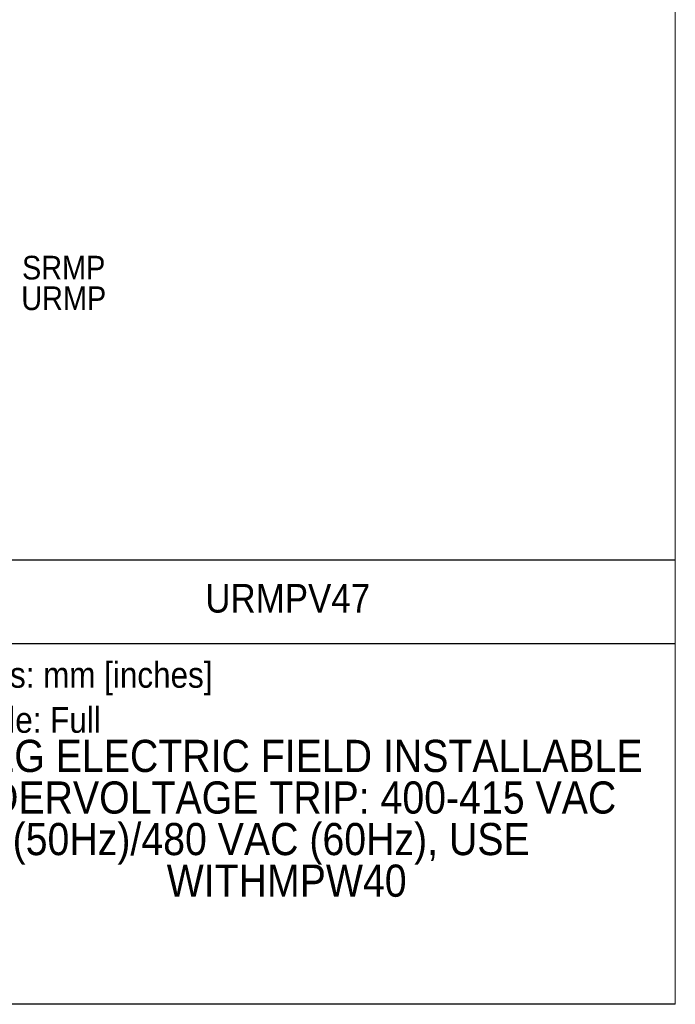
# Model space of a CAD drawing. Header units: millimetres. Extents: x 0 to 432, y 0 to 279.
# Tile 11 of 22: x 335 to 432, y 0 to 146. Entities that reach past the tile are written whole.
import ezdxf
from ezdxf.enums import TextEntityAlignment as Align

# ---------------------------------------------------------------- set-up
doc = ezdxf.new("R2010")
doc.units = ezdxf.units.MM
doc.linetypes.add('SLD-Solid', pattern=[0])
doc.layers.add('SLD-DEFPOINTS', color=7, linetype='Continuous')
doc.layers.add('TEXT', color=140, linetype='SLD-Solid', lineweight=25)
doc.styles.add('SLDTEXTSTYLE0', font='GOTHIC.TTF', dxfattribs={"width": 0.913})

# ---------------------------------------------------------------- blocks, each defined once
blk = doc.blocks.new('SW_NOTE_0')
at = {"layer": 'TEXT', "color": 0, "insert": (0, 4.87), "char_height": 3.81, "attachment_point": 1, "style": 'SLDTEXTSTYLE0'}
blk.add_mtext('Units: mm [inches]', dxfattribs=at)
blk = doc.blocks.new('SW_NOTE_0_1')
at = {"layer": 'TEXT', "color": 0, "insert": (0, 4.87), "char_height": 3.81, "attachment_point": 1, "style": 'SLDTEXTSTYLE0'}
blk.add_mtext('Scale: Full', dxfattribs=at)
blk = doc.blocks.new('Block1')
at = {"color": 140, "linetype": 'SLD-Solid', "lineweight": 18}
blk.add_line((431.8, 0), (431.8, 65.76), dxfattribs=at)
at = {"layer": 'TEXT'}
for p, q in [((431.8, 65.76), (317.5, 65.76)), ((317.5, 0), (317.5, 65.76)), ((317.5, 53.39), (431.8, 53.39)), ((431.8, 0), (317.5, 0))]:
    blk.add_line(p, q, dxfattribs=at)
for name, p in [('SW_NOTE_0', (324.99, 45.8)), ('SW_NOTE_0_1', (324.99, 39.13))]:
    blk.add_blockref(name, p, dxfattribs=at)
at = {"layer": 'TEXT', "color": 140, "style": 'SLDTEXTSTYLE0', "width": 0.913}
for tag, height, p in [('AUTOATTR0', 4.23, (362.19, 56.71)), ('AUTOATTR1_0', 4.76, (324.53, 32.96)), ('AUTOATTR1_1', 4.76, (321.91, 26.8)), ('AUTOATTR1_2', 4.76, (333.65, 20.65)), ('AUTOATTR1_3', 4.76, (356.47, 14.49))]:
    blk.add_attdef(tag, text='', height=height, dxfattribs=at).set_placement(p, align=Align.BOTTOM_LEFT)
blk = doc.blocks.new('Block2')
at = {"color": 7, "linetype": 'SLD-Solid', "lineweight": 18}
for p in [(431.8, 279.4), (0, 0)]:
    blk.add_line(p, (431.8, 0), dxfattribs=at)
blk = doc.blocks.new('SW_NOTE_0_3')
at = {"layer": 'TEXT', "color": 0, "char_height": 3.5, "attachment_point": 2, "style": 'SLDTEXTSTYLE0'}
for s, insert in [('SRMP', (6.82, 3.99)), ('URMP', (6.83, -0.54))]:
    blk.add_mtext(s, dxfattribs=dict(at, insert=insert))

msp = doc.modelspace()

# ---------------------------------------------------------------- linework, layer by layer
at = {"color": 7, "linetype": 'SLD-Solid', "lineweight": 18}
for p, q in [((431.8, 0), (431.8, 279.4)), ((0, 0), (431.8, 0))]:
    msp.add_line(p, q, dxfattribs=at)

# ---------------------------------------------------------------- block references
at = {"layer": 'SLD-DEFPOINTS'}
msp.add_blockref('Block2', (0, 0), dxfattribs=at)
ref = msp.add_blockref('Block1', (0, 0), dxfattribs=at)
ref.add_attrib('AUTOATTR0', 'URMPV47', dxfattribs={"layer": 'TEXT', "height": 4.233, "style": 'SLDTEXTSTYLE0', "width": 0.913}).set_placement((362.19, 56.71), align=Align.BOTTOM_LEFT)
ref.add_attrib('AUTOATTR1_0', 'WEG ELECTRIC FIELD INSTALLABLE ', dxfattribs={"layer": 'TEXT', "height": 4.7625, "style": 'SLDTEXTSTYLE0', "width": 0.913}).set_placement((324.53, 32.96), align=Align.BOTTOM_LEFT)
ref.add_attrib('AUTOATTR1_1', 'UNDERVOLTAGE TRIP: 400-415 VAC ', dxfattribs={"layer": 'TEXT', "height": 4.7625, "style": 'SLDTEXTSTYLE0', "width": 0.913}).set_placement((321.91, 26.8), align=Align.BOTTOM_LEFT)
ref.add_attrib('AUTOATTR1_2', '(50Hz)/480 VAC (60Hz), USE ', dxfattribs={"layer": 'TEXT', "height": 4.7625, "style": 'SLDTEXTSTYLE0', "width": 0.913}).set_placement((333.65, 20.65), align=Align.BOTTOM_LEFT)
ref.add_attrib('AUTOATTR1_3', 'WITHMPW40', dxfattribs={"layer": 'TEXT', "height": 4.763, "style": 'SLDTEXTSTYLE0', "width": 0.913}).set_placement((356.47, 14.49), align=Align.BOTTOM_LEFT)
at = {"layer": 'TEXT'}
msp.add_blockref('SW_NOTE_0_3', (334.39, 106.8), dxfattribs=at)

doc.saveas('drawing.dxf')
